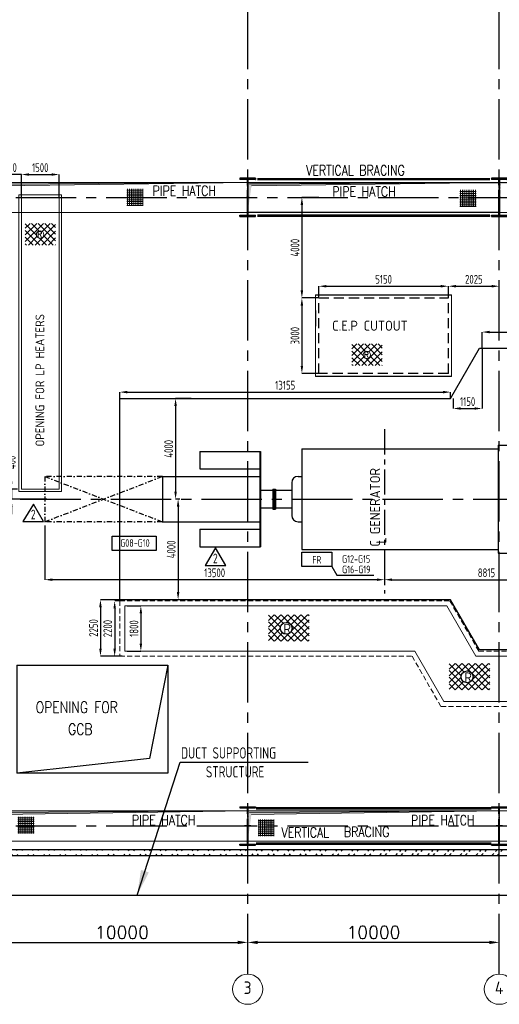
# Model space of a CAD drawing. Extents: x -287416 to 4934791, y -504132 to 1826789.
# Tile 99 of 256: x 2998 to 22063, y 200885 to 240048. Entities that reach past the tile are written whole.
import ezdxf
from ezdxf.enums import TextEntityAlignment as Align

# ---------------------------------------------------------------- set-up
doc = ezdxf.new("R2010")
doc.units = 0
doc.header["$LTSCALE"] = 800
doc.header["$MEASUREMENT"] = 0
for name, pattern in [('0', [0]), ('CENTER', [2, 1.25, -0.25, 0.25, -0.25]), ('CENTER2', [1.125, 0.75, -0.125, 0.125, -0.125]), ('DASHDOT', [1, 0.5, -0.25, 0, -0.25]), ('DASHED', [0.75, 0.5, -0.25]), ('HIDDEN', [0.375, 0.25, -0.125])]:
    doc.linetypes.add(name, pattern=pattern)
doc.layers.get('0').update_dxf_attribs({"linetype": 'CONTINUOUS'})
doc.layers.get('DEFPOINTS').update_dxf_attribs({"linetype": 'CONTINUOUS'})
for name, color, linetype in [('0-7-COL', 2, 'CENTER'), ('COL', 1, 'CENTER'), ('EQP5', 3, 'CONTINUOUS'), ('EQP8', 6, 'CONTINUOUS'), ('GRID', 8, 'CENTER'), ('HANGERS', 1, 'CONTINUOUS'), ('HATCH', 9, 'CONTINUOUS'), ('LOGO', 7, 'CONTINUOUS'), ('OBN', 1, 'CONTINUOUS'), ('STR', 2, 'CONTINUOUS'), ('TG', 2, 'CONTINUOUS'), ('WALL', 6, 'CONTINUOUS')]:
    doc.layers.add(name, color=color, linetype=linetype)
for name, color, linetype, lineweight in [('DIM', 4, 'CONTINUOUS', 15), ('EQUPT', 4, '0', 5), ('PIPE OPENING HATCH', 7, 'CONTINUOUS', 13), ('T', 3, 'CONTINUOUS', 15), ('TEXT', 3, 'CONTINUOUS', 15)]:
    doc.layers.add(name, color=color, linetype=linetype, lineweight=lineweight)
doc.styles.add('D1', font='ROMAND')
doc.styles.add('ROMANC', font='romanc')
doc.styles.add('ROMANS', font='ISO9.shx', dxfattribs={"width": 0.8})
doc.styles.add('S1', font='SIMPLEX.SHX', dxfattribs={"height": 200})
doc.styles.add('S3', font='ROMANS1.SHX', dxfattribs={"width": 0.8})
doc.styles.get("Standard").update_dxf_attribs({"font": 'ISO9'})
doc.styles.add('VER', font='ISO9.SHX')
doc.dimstyles.get("Standard").update_dxf_attribs({"dimtxt": 0.18, "dimasz": 0.18, "dimexe": 0.18, "dimexo": 0.0625, "dimgap": 0.09, "dimtad": 0, "dimtih": 1, "dimtoh": 1, "dimdec": 4, "dimzin": 0, "dimdsep": 46, "dimtxsty": 'Standard', "dimcen": 0.09, "dimadec": 0, "dimazin": 0, "dimtfac": 1, "dimtdec": 4, "dimtofl": 0, "dimtmove": 0, "dimatfit": 3, "dimfxl": 1, "dimtolj": 1, "dimtzin": 0, "dimarcsym": 0})
doc.dimstyles.new('STANDARD$0', dxfattribs={"dimtxt": 250, "dimasz": 200, "dimexe": 0, "dimexo": 0, "dimgap": 100, "dimtad": 1, "dimdec": 0, "dimzin": 0, "dimdsep": 46, "dimtxsty": 'S1', "dimcen": 0, "dimadec": 0, "dimazin": 0, "dimtfac": 1, "dimtdec": 0, "dimtmove": 2, "dimatfit": 3, "dimfxl": 1, "dimtolj": 1, "dimtzin": 0, "dimarcsym": 0})

# ---------------------------------------------------------------- blocks, each defined once
blk = doc.blocks.new('*D787')
at = {"layer": 'DEFPOINTS', "color": 0, "linetype": 'Continuous', "transparency": 16777216}
for p in [(2063, 203347), (12063, 203347), (12063, 203347)]:
    blk.add_point(p, dxfattribs=at)
at = {"layer": 'DIM', "color": 4, "linetype": 'Continuous', "lineweight": -2, "transparency": 16777216}
blk.add_line((2463, 203347), (11663, 203347), dxfattribs=at)
at = {"layer": 'DIM', "color": 4, "linetype": 'Continuous', "transparency": 16777216}
for points in [[(2463, 203413), (2463, 203280), (2063, 203347)], [(11663, 203413), (11663, 203280), (12063, 203347)]]:
    blk.add_solid(points, dxfattribs=at)
at = {"layer": 'DIM', "linetype": 'Continuous', "transparency": 16777216, "insert": (7063, 203747), "char_height": 500, "attachment_point": 5, "style": 'ROMANC'}
blk.add_mtext('\\A1;10000', dxfattribs=at)
blk = doc.blocks.new('*D800')
at = {"layer": 'DEFPOINTS', "color": 0, "linetype": 'Continuous', "transparency": 16777216}
for p in [(12063, 203347), (12063, 203347), (22063, 203347)]:
    blk.add_point(p, dxfattribs=at)
at = {"layer": 'DIM', "color": 4, "linetype": 'Continuous', "lineweight": -2, "transparency": 16777216}
blk.add_line((21663, 203347), (12463, 203347), dxfattribs=at)
at = {"layer": 'DIM', "color": 4, "linetype": 'Continuous', "transparency": 16777216}
for points in [[(12463, 203413), (12463, 203280), (12063, 203347)], [(21663, 203413), (21663, 203280), (22063, 203347)]]:
    blk.add_solid(points, dxfattribs=at)
at = {"layer": 'DIM', "linetype": 'Continuous', "transparency": 16777216, "insert": (17063, 203747), "char_height": 500, "attachment_point": 5, "style": 'ROMANC'}
blk.add_mtext('\\A1;10000', dxfattribs=at)
blk = doc.blocks.new('A$C48B609D5')
at = {"linetype": 'HIDDEN'}
for p, q in [((12335, 5000), (12335, -6050)), ((14310, 5000), (12335, 5000)), ((14310, 5000), (14310, -5100)), ((-19340, -4050), (-19340, -6250)), ((-19340, -4050), (-6214, -4050)), ((-6214, -4050), (-5064, -6050)), ((13945, -8050), (13945, -5300)), ((14045, -8050), (14045, -5300)), ((14310, -5100), (15850, -5100)), ((15850, -5100), (15850, -8250)), ((-19340, -6250), (-7717, -6250)), ((-7717, -6250), (-6567, -8250)), ((-5064, -6050), (12335, -6050)), ((-6567, -8250), (15850, -8250))]:
    blk.add_line(p, q, dxfattribs=at)
for p, q in [((12535, 4800), (12535, -6250)), ((14110, 4800), (12535, 4800)), ((14110, 4800), (14110, -5300)), ((-19140, -4250), (-6330, -4250)), ((-19140, -4250), (-19140, -6050)), ((-6330, -4250), (-5180, -6250)), ((13945, -5300), (15650, -5300)), ((15650, -5300), (15650, -8050)), ((-19140, -6050), (-7602, -6050)), ((-7602, -6050), (-6452, -8050)), ((-5180, -6250), (12535, -6250)), ((-6452, -8050), (15650, -8050))]:
    blk.add_line(p, q)
blk = doc.blocks.new('*D808')
at = {"layer": 'DEFPOINTS', "color": 0, "transparency": 16777216}
for p in [(3063, 221379), (2665, 220979), (4224, 220979)]:
    blk.add_point(p, dxfattribs=at)
at = {"layer": 'DIM', "color": 9, "lineweight": -2, "transparency": 16777216}
for p, q in [((2665, 221679), (2665, 221979)), ((2913, 221379), (2665, 221379)), ((2665, 221379), (2665, 220979)), ((4074, 220979), (2665, 220979)), ((2665, 220679), (2665, 220379))]:
    blk.add_line(p, q, dxfattribs=at)
at = {"layer": 'DIM', "color": 9, "transparency": 16777216}
for points in [[(2615, 221679), (2715, 221679), (2665, 221379)], [(2615, 220679), (2715, 220679), (2665, 220979)]]:
    blk.add_solid(points, dxfattribs=at)
at = {"layer": 'DIM', "transparency": 16777216, "insert": (2665, 222439), "char_height": 350, "attachment_point": 5, "rotation": 90, "style": 'ROMANS'}
blk.add_mtext('\\A1;400', dxfattribs=at)
blk = doc.blocks.new('*D809')
at = {"layer": 'DEFPOINTS', "color": 0, "transparency": 16777216}
for p in [(14888, 228979), (14216, 225979), (14888, 225979)]:
    blk.add_point(p, dxfattribs=at)
at = {"layer": 'DIM', "color": 9, "lineweight": -2, "transparency": 16777216}
for p, q in [((14888, 228979), (14216, 228979)), ((14216, 228679), (14216, 226279)), ((14888, 225979), (14216, 225979))]:
    blk.add_line(p, q, dxfattribs=at)
at = {"layer": 'DIM', "color": 9, "transparency": 16777216}
for points in [[(14166, 228679), (14266, 228679), (14216, 228979)], [(14166, 226279), (14266, 226279), (14216, 225979)]]:
    blk.add_solid(points, dxfattribs=at)
at = {"layer": 'DIM', "transparency": 16777216, "insert": (13941, 227479), "char_height": 350, "attachment_point": 5, "rotation": 90, "style": 'ROMANS'}
blk.add_mtext('\\A1;3000', dxfattribs=at)
blk = doc.blocks.new('*D810')
at = {"layer": 'DEFPOINTS', "color": 0, "transparency": 16777216}
for p in [(22063, 229446), (20038, 228979), (22063, 228979)]:
    blk.add_point(p, dxfattribs=at)
at = {"layer": 'DIM', "color": 9, "lineweight": -2, "transparency": 16777216}
for p, q in [((20038, 228979), (20038, 229446)), ((20338, 229446), (21763, 229446)), ((22063, 228979), (22063, 229446))]:
    blk.add_line(p, q, dxfattribs=at)
at = {"layer": 'DIM', "color": 9, "transparency": 16777216}
for points in [[(20338, 229496), (20338, 229396), (20038, 229446)], [(21763, 229496), (21763, 229396), (22063, 229446)]]:
    blk.add_solid(points, dxfattribs=at)
at = {"layer": 'DIM', "transparency": 16777216, "insert": (21051, 229721), "char_height": 350, "attachment_point": 5, "style": 'ROMANS'}
blk.add_mtext('\\A1;2025', dxfattribs=at)
blk = doc.blocks.new('*D811')
at = {"layer": 'DEFPOINTS', "color": 0, "transparency": 16777216}
for p in [(20038, 229446), (14888, 229019), (20038, 229019)]:
    blk.add_point(p, dxfattribs=at)
at = {"layer": 'DIM', "color": 9, "lineweight": -2, "transparency": 16777216}
for p, q in [((14888, 229019), (14888, 229446)), ((15188, 229446), (19738, 229446)), ((20038, 229019), (20038, 229446))]:
    blk.add_line(p, q, dxfattribs=at)
at = {"layer": 'DIM', "color": 9, "transparency": 16777216}
for points in [[(15188, 229496), (15188, 229396), (14888, 229446)], [(19738, 229496), (19738, 229396), (20038, 229446)]]:
    blk.add_solid(points, dxfattribs=at)
at = {"layer": 'DIM', "transparency": 16777216, "insert": (17463, 229721), "char_height": 350, "attachment_point": 5, "style": 'ROMANS'}
blk.add_mtext('\\A1;5150', dxfattribs=at)
blk = doc.blocks.new('*D812')
at = {"layer": 'DEFPOINTS', "color": 0, "transparency": 16777216}
for p in [(14888, 232979), (14216, 228979), (14888, 228979)]:
    blk.add_point(p, dxfattribs=at)
at = {"layer": 'DIM', "color": 9, "lineweight": -2, "transparency": 16777216}
for p, q in [((14888, 232979), (14216, 232979)), ((14216, 232679), (14216, 229279)), ((14888, 228979), (14216, 228979))]:
    blk.add_line(p, q, dxfattribs=at)
at = {"layer": 'DIM', "color": 9, "transparency": 16777216}
for points in [[(14166, 232679), (14266, 232679), (14216, 232979)], [(14166, 229279), (14266, 229279), (14216, 228979)]]:
    blk.add_solid(points, dxfattribs=at)
at = {"layer": 'DIM', "transparency": 16777216, "insert": (13941, 230979), "char_height": 350, "attachment_point": 5, "rotation": 90, "style": 'ROMANS'}
blk.add_mtext('\\A1;4000', dxfattribs=at)
blk = doc.blocks.new('A$C41E52089')
at = {"layer": 'COL'}
h = blk.add_hatch(dxfattribs=at)
h.set_pattern_fill('ANSI31', color=256, scale=100, style=0)
h.paths.add_polyline_path([(310, -720), (0, -720), (0, -760), (310, -760)])
h.paths.add_polyline_path([(0, -720), (-310, -720), (-310, -760), (0, -760)])
h.paths.add_polyline_path([(0, 0), (-13, 0), (-13, -720), (0, -720)])
h.paths.add_polyline_path([(0, 720), (-13, 720), (-13, 0), (0, 0)])
h.paths.add_polyline_path([(12, 0), (0, 0), (0, -720), (12, -720)])
h.paths.add_polyline_path([(12, 720), (0, 720), (0, 0), (12, 0)])
h.paths.add_polyline_path([(310, 760), (0, 760), (0, 720), (12, 720), (310, 720)])
h.paths.add_polyline_path([(0, 760), (-310, 760), (-310, 720), (0, 720)])
at = {"layer": 'COL', "color": 2}
for p, q in [((0, -800), (0, 800)), ((123, 0), (-123, 0))]:
    blk.add_line(p, q, dxfattribs=at)
at = {"layer": 'COL'}
for p, q in [((-310, 760), (310, 760)), ((-310, 760), (-310, 720)), ((-310, 720), (310, 720)), ((-13, -720), (-13, 720)), ((12, -720), (12, 720)), ((310, 760), (310, 720)), ((-310, -720), (310, -720)), ((-310, -760), (-310, -720)), ((-310, -760), (310, -760)), ((310, -760), (310, -720))]:
    blk.add_line(p, q, dxfattribs=at)
blk = doc.blocks.new('A$C1C927E47')
at = {"layer": 'COL'}
h = blk.add_hatch(dxfattribs=at)
h.set_pattern_fill('ANSI31', color=256, scale=100, style=0)
h.paths.add_polyline_path([(16, 0), (0, 0), (0, -710), (16, -710)])
h.paths.add_polyline_path([(16, 710), (0, 710), (0, 0), (16, 0)])
h.paths.add_polyline_path([(0, 710), (-16, 710), (-16, 0), (0, 0)])
h.paths.add_polyline_path([(0, 0), (-16, 0), (-16, -710), (0, -710)])
h.paths.add_polyline_path([(-310, -710), (-310, -760), (0, -760), (0, -710)])
h.paths.add_polyline_path([(310, -760), (310, -710), (0, -710), (0, -760)])
h.paths.add_polyline_path([(310, 710), (310, 760), (0, 760), (0, 710)])
h.paths.add_polyline_path([(-310, 760), (-310, 710), (0, 710), (0, 760)])
at = {"layer": 'COL', "color": 2}
for p, q in [((0, -792), (0, 792)), ((44, 0), (-44, 0)), ((44, 0), (-44, 0))]:
    blk.add_line(p, q, dxfattribs=at)
at = {"layer": 'COL'}
for p, q in [((310, 760), (-310, 760)), ((-310, 760), (-310, 710)), ((310, 710), (-310, 710)), ((-16, -710), (-16, 710)), ((16, -710), (16, 710)), ((310, 760), (310, 710)), ((-310, -710), (310, -710)), ((-310, -760), (-310, -710)), ((-310, -760), (310, -760)), ((310, -760), (310, -710))]:
    blk.add_line(p, q, dxfattribs=at)
blk = doc.blocks.new('*D825')
at = {"layer": 'DEFPOINTS', "color": 0, "transparency": 16777216}
for p in [(9808, 224979), (9195, 220979), (9364, 220979)]:
    blk.add_point(p, dxfattribs=at)
at = {"layer": 'DIM', "color": 9, "lineweight": -2, "transparency": 16777216}
for p, q in [((9808, 224979), (9195, 224979)), ((9195, 224679), (9195, 221279)), ((9364, 220979), (9195, 220979))]:
    blk.add_line(p, q, dxfattribs=at)
at = {"layer": 'DIM', "color": 9, "transparency": 16777216}
for points in [[(9145, 224679), (9245, 224679), (9195, 224979)], [(9145, 221279), (9245, 221279), (9195, 220979)]]:
    blk.add_solid(points, dxfattribs=at)
at = {"layer": 'DIM', "transparency": 16777216, "insert": (8920, 222979), "char_height": 350, "attachment_point": 5, "rotation": 90, "style": 'ROMANS'}
blk.add_mtext('\\A1;4000', dxfattribs=at)
blk = doc.blocks.new('*D826')
at = {"layer": 'DEFPOINTS', "color": 0, "transparency": 16777216}
for p in [(9364, 220979), (9295, 216979), (9908, 216979)]:
    blk.add_point(p, dxfattribs=at)
at = {"layer": 'DIM', "color": 9, "lineweight": -2, "transparency": 16777216}
for p, q in [((9364, 220979), (9295, 220979)), ((9295, 220679), (9295, 217279)), ((9908, 216979), (9295, 216979))]:
    blk.add_line(p, q, dxfattribs=at)
at = {"layer": 'DIM', "color": 9, "transparency": 16777216}
for points in [[(9245, 220679), (9345, 220679), (9295, 220979)], [(9245, 217279), (9345, 217279), (9295, 216979)]]:
    blk.add_solid(points, dxfattribs=at)
at = {"layer": 'DIM', "transparency": 16777216, "insert": (9020, 218979), "char_height": 350, "attachment_point": 5, "rotation": 90, "style": 'ROMANS'}
blk.add_mtext('\\A1;4000', dxfattribs=at)
blk = doc.blocks.new('*D827')
at = {"layer": 'DEFPOINTS', "color": 0, "transparency": 16777216}
for p in [(21378, 226979), (20228, 224979), (21378, 224583)]:
    blk.add_point(p, dxfattribs=at)
at = {"layer": 'DIM', "color": 9, "lineweight": -2, "transparency": 16777216}
for p, q in [((21378, 226979), (21378, 224583)), ((20228, 224979), (20228, 224583)), ((20528, 224583), (21078, 224583))]:
    blk.add_line(p, q, dxfattribs=at)
at = {"layer": 'DIM', "color": 9, "transparency": 16777216}
for points in [[(20528, 224633), (20528, 224533), (20228, 224583)], [(21078, 224633), (21078, 224533), (21378, 224583)]]:
    blk.add_solid(points, dxfattribs=at)
at = {"layer": 'DIM', "transparency": 16777216, "insert": (20803, 224858), "char_height": 350, "attachment_point": 5, "style": 'ROMANS'}
blk.add_mtext('\\A1;1150', dxfattribs=at)
blk = doc.blocks.new('*D828')
at = {"layer": 'DEFPOINTS', "color": 0, "transparency": 16777216}
for p in [(26313, 227623), (21378, 226979), (26313, 226757)]:
    blk.add_point(p, dxfattribs=at)
at = {"layer": 'DIM', "color": 9, "lineweight": -2, "transparency": 16777216}
for p, q in [((21378, 226979), (21378, 227623)), ((21678, 227623), (26013, 227623)), ((26313, 226757), (26313, 227623))]:
    blk.add_line(p, q, dxfattribs=at)
at = {"layer": 'DIM', "color": 9, "transparency": 16777216}
for points in [[(21678, 227673), (21678, 227573), (21378, 227623)], [(26013, 227673), (26013, 227573), (26313, 227623)]]:
    blk.add_solid(points, dxfattribs=at)
at = {"layer": 'DIM', "transparency": 16777216, "insert": (23846, 227898), "char_height": 350, "attachment_point": 5, "style": 'ROMANS'}
blk.add_mtext('\\A1;4935', dxfattribs=at)
blk = doc.blocks.new('*D833')
at = {"layer": 'DEFPOINTS', "color": 0, "transparency": 16777216}
for p in [(7073, 216979), (6208, 214729), (7073, 214729)]:
    blk.add_point(p, dxfattribs=at)
at = {"layer": 'DIM', "color": 9, "lineweight": -2, "transparency": 16777216}
for p, q in [((7073, 216979), (6208, 216979)), ((6208, 216679), (6208, 215029)), ((7073, 214729), (6208, 214729))]:
    blk.add_line(p, q, dxfattribs=at)
at = {"layer": 'DIM', "color": 9, "transparency": 16777216}
for points in [[(6158, 216679), (6258, 216679), (6208, 216979)], [(6158, 215029), (6258, 215029), (6208, 214729)]]:
    blk.add_solid(points, dxfattribs=at)
at = {"layer": 'DIM', "transparency": 16777216, "insert": (5933, 215854), "char_height": 350, "attachment_point": 5, "rotation": 90, "style": 'ROMANS'}
blk.add_mtext('\\A1;2250', dxfattribs=at)
blk = doc.blocks.new('*D834')
at = {"layer": 'DEFPOINTS', "color": 0, "transparency": 16777216}
for p in [(7073, 216929), (6773, 214729), (7073, 214729)]:
    blk.add_point(p, dxfattribs=at)
at = {"layer": 'DIM', "color": 9, "lineweight": -2, "transparency": 16777216}
for p, q in [((7073, 216929), (6773, 216929)), ((6773, 216629), (6773, 215029)), ((7073, 214729), (6773, 214729))]:
    blk.add_line(p, q, dxfattribs=at)
at = {"layer": 'DIM', "color": 9, "transparency": 16777216}
for points in [[(6723, 216629), (6823, 216629), (6773, 216929)], [(6723, 215029), (6823, 215029), (6773, 214729)]]:
    blk.add_solid(points, dxfattribs=at)
at = {"layer": 'DIM', "transparency": 16777216, "insert": (6498, 215829), "char_height": 350, "attachment_point": 5, "rotation": 90, "style": 'ROMANS'}
blk.add_mtext('\\A1;2200', dxfattribs=at)
blk = doc.blocks.new('*D835')
at = {"layer": 'DEFPOINTS', "color": 0, "transparency": 16777216}
for p in [(7273, 216729), (7273, 214929), (7814, 214929)]:
    blk.add_point(p, dxfattribs=at)
at = {"layer": 'DIM', "color": 9, "lineweight": -2, "transparency": 16777216}
for p, q in [((7273, 216729), (7814, 216729)), ((7814, 216429), (7814, 215229)), ((7273, 214929), (7814, 214929))]:
    blk.add_line(p, q, dxfattribs=at)
at = {"layer": 'DIM', "color": 9, "transparency": 16777216}
for points in [[(7764, 216429), (7864, 216429), (7814, 216729)], [(7764, 215229), (7864, 215229), (7814, 214929)]]:
    blk.add_solid(points, dxfattribs=at)
at = {"layer": 'DIM', "transparency": 16777216, "insert": (7539, 215829), "char_height": 350, "attachment_point": 5, "rotation": 90, "style": 'ROMANS'}
blk.add_mtext('\\A1;1800', dxfattribs=at)
blk = doc.blocks.new('*D838')
at = {"layer": 'DEFPOINTS', "color": 0, "transparency": 16777216}
for p in [(17498, 217919), (26313, 217919), (26313, 217774)]:
    blk.add_point(p, dxfattribs=at)
at = {"layer": 'DIM', "color": 9, "lineweight": -2, "transparency": 16777216}
for p, q in [((17498, 217769), (17498, 217774)), ((17798, 217774), (26013, 217774)), ((26313, 217769), (26313, 217774))]:
    blk.add_line(p, q, dxfattribs=at)
at = {"layer": 'DIM', "color": 9, "transparency": 16777216}
for points in [[(17798, 217824), (17798, 217724), (17498, 217774)], [(26013, 217824), (26013, 217724), (26313, 217774)]]:
    blk.add_solid(points, dxfattribs=at)
at = {"layer": 'DIM', "transparency": 16777216, "insert": (21552, 218049), "char_height": 350, "attachment_point": 5, "style": 'ROMANS'}
blk.add_mtext('\\A1;8815', dxfattribs=at)
blk = doc.blocks.new('*D839')
at = {"layer": 'DEFPOINTS', "color": 0, "transparency": 16777216}
for p in [(3998, 220079), (17498, 218525), (3998, 217774)]:
    blk.add_point(p, dxfattribs=at)
at = {"layer": 'DIM', "color": 9, "lineweight": -2, "transparency": 16777216}
for p, q in [((3998, 219929), (3998, 217774)), ((17498, 218375), (17498, 217774)), ((17198, 217774), (4298, 217774))]:
    blk.add_line(p, q, dxfattribs=at)
at = {"layer": 'DIM', "color": 9, "transparency": 16777216}
for points in [[(4298, 217824), (4298, 217724), (3998, 217774)], [(17198, 217824), (17198, 217724), (17498, 217774)]]:
    blk.add_solid(points, dxfattribs=at)
at = {"layer": 'DIM', "transparency": 16777216, "insert": (10748, 218049), "char_height": 350, "attachment_point": 5, "style": 'ROMANS'}
blk.add_mtext('\\A1;13500', dxfattribs=at)
blk = doc.blocks.new('*D840')
at = {"layer": 'DEFPOINTS', "color": 0, "transparency": 16777216}
for p in [(4563, 233889), (3063, 232979), (4563, 232979)]:
    blk.add_point(p, dxfattribs=at)
at = {"layer": 'DIM', "color": 9, "lineweight": -2, "transparency": 16777216}
for p, q in [((3063, 232979), (3063, 233889)), ((3363, 233889), (4263, 233889)), ((4563, 232979), (4563, 233889))]:
    blk.add_line(p, q, dxfattribs=at)
at = {"layer": 'DIM', "color": 9, "transparency": 16777216}
for points in [[(3363, 233939), (3363, 233839), (3063, 233889)], [(4263, 233939), (4263, 233839), (4563, 233889)]]:
    blk.add_solid(points, dxfattribs=at)
at = {"layer": 'DIM', "transparency": 16777216, "insert": (3813, 234164), "char_height": 350, "attachment_point": 5, "style": 'ROMANS'}
blk.add_mtext('\\A1;1500', dxfattribs=at)
blk = doc.blocks.new('*D847')
at = {"layer": 'DEFPOINTS', "color": 0, "transparency": 16777216}
for p in [(2063, 233889), (2063, 233761), (3063, 233187)]:
    blk.add_point(p, dxfattribs=at)
at = {"layer": 'DIM', "color": 9, "lineweight": -2, "transparency": 16777216}
for p, q in [((1763, 233889), (1463, 233889)), ((2063, 233761), (2063, 233889)), ((3063, 233889), (2063, 233889)), ((3063, 233187), (3063, 233889)), ((3363, 233889), (3663, 233889))]:
    blk.add_line(p, q, dxfattribs=at)
at = {"layer": 'DIM', "color": 9, "transparency": 16777216}
for points in [[(1763, 233939), (1763, 233839), (2063, 233889)], [(3363, 233939), (3363, 233839), (3063, 233889)]]:
    blk.add_solid(points, dxfattribs=at)
at = {"layer": 'DIM', "transparency": 16777216, "insert": (2563, 234164), "char_height": 350, "attachment_point": 5, "style": 'ROMANS'}
blk.add_mtext('\\A1;1000', dxfattribs=at)
blk = doc.blocks.new('A$C024275AA')
at = {"layer": 'EQP5'}
for p, q in [((825, 6395), (825, 2095)), ((825, 6395), (6825, 6395)), ((6825, 6395), (6093, 2686)), ((6825, 6395), (6825, 2095)), ((6093, 2686), (825, 2095)), ((6825, 2095), (825, 2095))]:
    blk.add_line(p, q, dxfattribs=at)
at = {"layer": 'T', "style": 'S3', "width": 0.8}
for s, p in [('OPENING FOR', (1568, 4494)), ('GCB', (2857, 3623))]:
    blk.add_text(s, height=450, dxfattribs=at).set_placement(p)
blk = doc.blocks.new('A$C05191821')
at = {"layer": 'DIM'}
h = blk.add_hatch(dxfattribs=at)
h.set_pattern_fill('ANSI37', color=256, scale=600, angle=45, style=0)
h.set_pattern_definition([(90, (-17678.11, -48199.25), (-75, 1e-14), []), (180, (-17678.11, -48199.25), (-1e-14, -75), [])])
h.paths.add_polyline_path([(13504, 361), (12856, 361), (12856, -306), (13504, -306)])
h = blk.add_hatch(dxfattribs=at)
h.set_pattern_fill('ANSI37', color=256, scale=600, angle=45, style=0)
h.set_pattern_definition([(90, (-8126.735, -48300.48), (-75, 1e-14), []), (180, (-8126.735, -48300.48), (-1e-14, -75), [])])
h.paths.add_polyline_path([(23056, 259), (22408, 259), (22408, -407), (23056, -407)])
at = {"layer": 'PIPE OPENING HATCH', "lineweight": -2}
for points in [[(12072, 530), (12000, -600), (12000, 598), (22000, 598)], [(22072, 530), (22000, -600), (22000, 598), (32000, 598)]]:
    blk.add_hatch(color=1, dxfattribs=at).paths.add_polyline_path(points)
at = {"layer": 'PIPE OPENING HATCH'}
h = blk.add_hatch(color=1, dxfattribs=at)
h.paths.add_polyline_path([(12084, 0), (12016, 0), (12016, -485)])
h.paths.add_polyline_path([(22000, 600), (12016, 600), (12016, 0), (12044, 0), (12084, 0), (12147, 458)])
h = blk.add_hatch(color=1, dxfattribs=at)
h.paths.add_polyline_path([(22084, 0), (22016, 0), (22016, -485)])
h.paths.add_polyline_path([(32000, 600), (22016, 600), (22016, 0), (22044, 0), (22084, 0), (22147, 458)])
at = {"layer": 'PIPE OPENING HATCH', "color": 1, "lineweight": -2}
for p, q in [((22000, 598), (12072, 530)), ((32000, 598), (22072, 530))]:
    blk.add_line(p, q, dxfattribs=at)
at = {"layer": 'PIPE OPENING HATCH', "color": 1}
for p, q in [((12147, 458), (22000, 600)), ((22147, 458), (32000, 600))]:
    blk.add_line(p, q, dxfattribs=at)
for points in [[(12000, 600), (22000, 600), (22000, -600), (12000, -600)], [(22000, 600), (32000, 600), (32000, -600), (22000, -600)], [(32000, 600), (42000, 600), (42000, -600), (32000, -600)]]:
    blk.add_lwpolyline(points, close=True, dxfattribs=at)
at = {"layer": 'T', "style": 'S3', "width": 0.8}
for s, p in [('PIPE HATCH', (17396, 34)), ('PIPE HATCH', (28492, 29)), ('VERTICAL', (23342, -458)), ('BRACING', (25822, -435))]:
    blk.add_text(s, height=400, dxfattribs=at).set_placement(p)
blk = doc.blocks.new('A$C0AF45617')
at = {"layer": 'DIM'}
h = blk.add_hatch(dxfattribs=at)
h.set_pattern_fill('ANSI37', color=256, scale=600, angle=45, style=0)
h.set_pattern_definition([(90, (-13337.4, -48214.48), (-75, 1e-14), []), (180, (-13337.4, -48214.48), (-1e-14, -75), [])])
h.paths.add_polyline_path([(17845, 345), (17197, 345), (17197, -321), (17845, -321)])
h = blk.add_hatch(dxfattribs=at)
h.set_pattern_fill('ANSI37', color=256, scale=600, angle=45, style=0)
h.set_pattern_definition([(90, (-106.1, -48264.065), (-75, 1e-14), []), (180, (-106.1, -48264.065), (-1e-14, -75), [])])
h.paths.add_polyline_path([(31076, 296), (30428, 296), (30428, -371), (31076, -371)])
at = {"layer": 'PIPE OPENING HATCH', "lineweight": -2}
for points in [[(12072, 530), (12000, -600), (12000, 598), (22000, 598)], [(22072, 530), (22000, -600), (22000, 598), (32000, 598)], [(32072, 530), (32000, -600), (32000, 598), (42000, 598)]]:
    blk.add_hatch(color=1, dxfattribs=at).paths.add_polyline_path(points)
at = {"layer": 'PIPE OPENING HATCH'}
h = blk.add_hatch(color=1, dxfattribs=at)
h.paths.add_polyline_path([(12084, 0), (12016, 0), (12016, -485)])
h.paths.add_polyline_path([(22000, 600), (12016, 600), (12016, 0), (12044, 0), (12084, 0), (12147, 458)])
h = blk.add_hatch(color=1, dxfattribs=at)
h.paths.add_polyline_path([(22084, 0), (22016, 0), (22016, -485)])
h.paths.add_polyline_path([(32000, 600), (22016, 600), (22016, 0), (22044, 0), (22084, 0), (22147, 458)])
at = {"layer": 'OBN'}
blk.add_lwpolyline([(22000, 600), (32000, 600), (32000, -600), (22000, -600)], close=True, dxfattribs=at)
at = {"layer": 'PIPE OPENING HATCH', "color": 1, "lineweight": -2}
for p, q in [((12000, 600), (22000, 600)), ((22000, 598), (12072, 530)), ((22000, 600), (32000, 600)), ((32000, 598), (22072, 530)), ((32000, 600), (42000, 600))]:
    blk.add_line(p, q, dxfattribs=at)
at = {"layer": 'PIPE OPENING HATCH', "color": 1}
for p, q in [((12147, 458), (22000, 600)), ((22147, 458), (32000, 600))]:
    blk.add_line(p, q, dxfattribs=at)
for points in [[(12000, 600), (22000, 600), (22000, -600), (12000, -600)], [(22000, 600), (32000, 600), (32000, -600), (22000, -600)], [(32000, 600), (42000, 600), (42000, -600), (32000, -600)]]:
    blk.add_lwpolyline(points, close=True, dxfattribs=at)
at = {"layer": 'T', "style": 'S3', "width": 0.8}
for p in [(18214, 64), (25361, 32)]:
    blk.add_text('PIPE HATCH', height=400, dxfattribs=at).set_placement(p)
blk = doc.blocks.new('A$C5C3352FF')
at = {"layer": 'TG', "flags": 128}
blk.add_lwpolyline([(12285, 6000), (12285, -6000), (-5035, -6000), (-6185, -4000), (-19340, -4000), (-19340, 4000), (-6185, 4000), (-5035, 6000)], close=True, dxfattribs=at)
blk = doc.blocks.new('*D915')
at = {"layer": 'DEFPOINTS', "color": 0, "transparency": 16777216}
for p in [(20128, 225234), (6973, 224979), (20128, 224979)]:
    blk.add_point(p, dxfattribs=at)
at = {"layer": 'DIM', "color": 9, "lineweight": -2, "transparency": 16777216}
for p, q in [((6973, 224979), (6973, 225234)), ((7273, 225234), (19828, 225234)), ((20128, 224979), (20128, 225234))]:
    blk.add_line(p, q, dxfattribs=at)
at = {"layer": 'DIM', "color": 9, "transparency": 16777216}
for points in [[(7273, 225284), (7273, 225184), (6973, 225234)], [(19828, 225284), (19828, 225184), (20128, 225234)]]:
    blk.add_solid(points, dxfattribs=at)
at = {"layer": 'DIM', "transparency": 16777216, "insert": (13551, 225509), "char_height": 350, "attachment_point": 5, "style": 'ROMANS'}
blk.add_mtext('\\A1;13155', dxfattribs=at)
blk = doc.blocks.new('REV2')
at = {"layer": 'HANGERS', "linetype": 'Continuous'}
for p, q in [((95462, 93768), (95042, 93069)), ((95862, 93069), (95462, 93768)), ((95042, 93069), (95862, 93069))]:
    blk.add_line(p, q, dxfattribs=at)
at = {"layer": 'HANGERS', "linetype": 'Continuous', "style": 'ROMANS', "width": 0.8}
blk.add_text('2', height=383, dxfattribs=at).set_placement((95357, 93161))

msp = doc.modelspace()

# ---------------------------------------------------------------- hatches: boundary and pattern name
h = msp.add_hatch()
h.set_pattern_fill('NET', color=2, scale=1499.954999, angle=45, style=0)
h.set_pattern_definition([(45, (-67884.14, 164282), (-132.57854, 132.57854), []), (135, (-67884.14, 164282), (-132.57854, -132.57854), [])])
h.paths.add_polyline_path([(14500.8, 216378.1), (12883.1, 216378.1), (12883.1, 215326.9), (14500.8, 215326.9)])
h.paths.add_polyline_path([(13356.6, 215842.4, -1), (13826.8, 215842.4, -1)], flags=16)
h.paths.add_polyline_path([(13468.7, 215641.1), (13745.8, 215641.1), (13745.8, 215997.4), (13468.7, 215997.4)], flags=24)
h = msp.add_hatch()
h.set_pattern_fill('NET', color=2, scale=1499.954999, angle=45, style=0)
h.set_pattern_definition([(45, (-60692.81, 162347.59), (-132.57854, 132.57854), []), (135, (-60692.81, 162347.59), (-132.57854, -132.57854), [])])
h.paths.add_polyline_path([(21692.1, 214443.7), (20074.5, 214443.7), (20074.5, 213392.5), (21692.1, 213392.5)])
h.paths.add_polyline_path([(20547.9, 213908, -1), (21018.2, 213908, -1)], flags=16)
h.paths.add_polyline_path([(20660.1, 213706.7), (20937.1, 213706.7), (20937.1, 214062.9), (20660.1, 214062.9)], flags=24)
at = {"layer": 'HATCH'}
h = msp.add_hatch(dxfattribs=at)
h.set_pattern_fill('ANSI32', color=256, scale=1200, style=0)
h.set_pattern_definition([(45, (19608.27, 125736.8), (-318.198, 318.198), []), (45, (19820.4, 125736.8), (-318.198, 318.198), [])])
edge = h.paths.add_edge_path()
edge.add_line((83463.1, 207038.5), (-10336.9, 207038.5))
edge.add_line((83693.1, 206808.4), (-10566.9, 206808.5))
at = {"layer": 'T'}
h = msp.add_hatch(dxfattribs=at)
h.set_pattern_fill('ANSI31', color=256, scale=1500, angle=450, style=0)
h.set_pattern_definition([(45, (16030.64, 224146.9), (132.5825, -132.5825), [])])
h.paths.add_polyline_path([(3215.4, 231943.9), (4422.1, 231943.9), (4422.1, 231079.9), (3215.4, 231079.9)])
h.paths.add_polyline_path([(3953.8, 231504.7, 1), (3660.3, 231504.7, 1)], flags=16)
h.paths.add_polyline_path([(3925.7, 231341.4), (3673.9, 231341.4), (3673.9, 231678.9), (3925.7, 231678.9)], flags=24)
h = msp.add_hatch(dxfattribs=at)
h.set_pattern_fill('ANSI31', color=256, scale=1500, angle=360, style=0)
h.set_pattern_definition([(135, (16030.64, 224146.9), (132.5825, 132.5825), [])])
h.paths.add_polyline_path([(3215.4, 231943.9), (4422.1, 231943.9), (4422.1, 231079.9), (3215.4, 231079.9)])
h.paths.add_polyline_path([(3660.3, 231504.7, 1), (3953.8, 231504.7, 1)], flags=16)
h.paths.add_polyline_path([(3925.7, 231341.4), (3673.9, 231341.4), (3673.9, 231678.9), (3925.7, 231678.9)], flags=24)
h = msp.add_hatch(dxfattribs=at)
h.set_pattern_fill('ANSI31', color=256, scale=1500, angle=450, style=0)
h.set_pattern_definition([(45, (29017.21, 219356.67), (132.5825, -132.5825), [])])
h.paths.add_polyline_path([(16202, 227153.7), (17408.6, 227153.7), (17408.6, 226289.7), (16202, 226289.7)])
h.paths.add_polyline_path([(16940.4, 226714.4, 1), (16646.8, 226714.4, 1)], flags=16)
h.paths.add_polyline_path([(16912.3, 226551.1), (16660.5, 226551.1), (16660.5, 226888.6), (16912.3, 226888.6)], flags=24)
h = msp.add_hatch(dxfattribs=at)
h.set_pattern_fill('ANSI31', color=256, scale=1500, angle=360, style=0)
h.set_pattern_definition([(135, (29017.21, 219356.67), (132.5825, 132.5825), [])])
h.paths.add_polyline_path([(16202, 227153.7), (17408.6, 227153.7), (17408.6, 226289.7), (16202, 226289.7)])
h.paths.add_polyline_path([(16646.8, 226714.4, 1), (16940.4, 226714.4, 1)], flags=16)
h.paths.add_polyline_path([(16912.3, 226551.1), (16660.5, 226551.1), (16660.5, 226888.6), (16912.3, 226888.6)], flags=24)

# ---------------------------------------------------------------- linework, layer by layer
at = {"color": 6}
for p, q in [((14763.1, 229103.5), (20163.1, 229103.5)), ((20163.1, 225853.5), (14763.1, 225853.5)), ((10163.5, 222878.5), (10163.5, 222178.5)), ((10163.5, 222878.5), (12568.4, 222878.5)), ((12543.4, 222878.5), (12543.4, 219078.6)), ((12568.4, 222878.5), (12568.4, 219078.6)), ((14213.4, 222978.5), (22013.2, 222978.5)), ((14213.4, 222978.5), (14213.4, 218978.6)), ((22013.2, 223128.5), (22388.2, 223128.5)), ((22013.2, 223128.5), (22013.2, 218828.6)), ((10163.5, 222178.5), (12568.4, 222178.5)), ((8667.6, 221878.5), (8667.6, 220078.6)), ((8667.6, 221878.5), (12543.4, 221878.5)), ((14063.4, 221878.5), (14213.4, 221878.5)), ((12568.4, 221328.5), (13063.5, 221328.5)), ((13063.5, 221378.5), (13063.5, 220578.5)), ((13063.5, 221378.5), (13163.5, 221378.5)), ((13113.5, 221378.5), (13113.5, 220578.5)), ((13163.5, 221378.5), (13163.5, 220578.5)), ((13163.5, 221328.5), (13813.4, 221328.5)), ((13813.4, 221628.5), (13813.4, 220328.6)), ((12568.4, 220628.5), (13063.5, 220628.5)), ((13063.5, 220578.5), (13163.5, 220578.5)), ((13163.5, 220628.5), (13813.4, 220628.5)), ((8667.6, 220078.6), (12543.4, 220078.6)), ((10163.5, 219778.6), (10163.5, 219078.6)), ((10163.5, 219778.6), (12568.4, 219778.6)), ((14063.4, 220078.6), (14213.4, 220078.6)), ((10163.5, 219078.6), (12568.4, 219078.6)), ((14213.4, 218978.6), (22013.2, 218978.6)), ((22013.2, 218828.6), (22388.2, 218828.6))]:
    msp.add_line(p, q, dxfattribs=at)
at = {"color": 6, "linetype": 'DASHED'}
for p, q in [((14888.1, 228978.5), (20038.1, 228978.5)), ((14888.1, 225978.5), (14888.1, 228978.5)), ((20038.1, 225978.5), (20038.1, 228978.5)), ((20038.1, 225978.5), (14888.1, 225978.5))]:
    msp.add_line(p, q, dxfattribs=at)
at = {"color": 2, "linetype": 'CENTER'}
msp.add_line((17498.1, 223757), (17498.1, 217221.5), dxfattribs=at)
at = {"color": 2, "linetype": 'DASHDOT', "ltscale": 0.5}
for p, q in [((3998.1, 221878.5), (3998.1, 220078.6)), ((8667.6, 221878.5), (3998.1, 221878.5)), ((3998.1, 221878.5), (8667.6, 220078.6)), ((3998.1, 220078.5), (8667.6, 221878.5)), ((8667.6, 220078.5), (3998.1, 220078.5))]:
    msp.add_line(p, q, dxfattribs=at)
for centre in [(13591.7, 215842.4), (20783.1, 213908)]:
    msp.add_circle(centre, 235.1)
at = {"color": 6}
for centre, start, end in [((14063.4, 221628.5), 90, 180), ((14063.4, 220328.6), 180, 270)]:
    msp.add_arc(centre, 250, start, end, dxfattribs=at)
at = {"layer": '0-7-COL', "linetype": 'CENTER2', "ltscale": 4}
msp.add_line((3021.5, 220978.5), (48868.3, 220978.5), dxfattribs=at)
at = {"layer": 'DIM'}
msp.add_line((19983.4, 216728.5), (21133.4, 214728.5), dxfattribs=at)
at = {"layer": 'DIM', "flags": 128}
for points in [[(2963.1, 221278.5), (4663.1, 221278.5), (4663.1, 233078.5), (2963.1, 233078.5)], [(3063.1, 221378.5), (4563.1, 221378.5), (4563.1, 232978.5), (3063.1, 232978.5)]]:
    msp.add_lwpolyline(points, close=True, dxfattribs=at)
at = {"layer": 'EQP8'}
for points in [[(6673, 219504.3), (8422, 219504.3), (8421.2, 218933.6), (6673, 218933.6)], [(14213.4, 218866), (15402.9, 218866), (15402.9, 218295.3), (14213.4, 218295.3)]]:
    msp.add_lwpolyline(points, close=True, dxfattribs=at)
msp.add_lwpolyline([(15402.9, 218295.3), (15609.6, 217949.6), (17073, 217949.4)], dxfattribs=at)
at = {"layer": 'EQUPT', "color": 6, "linetype": 'Continuous'}
for p, q in [((14763.1, 225853.5), (14763.1, 229103.5)), ((20163.1, 225853.5), (20163.1, 229103.5))]:
    msp.add_line(p, q, dxfattribs=at)
at = {"layer": 'GRID', "linetype": 'CENTER2', "ltscale": 4}
for p, q in [((12063.1, 202084.6), (12063.1, 247063.1)), ((22063.1, 202084.6), (22063.1, 247063.1)), ((-15158.9, 232978.5), (85506.3, 232978.5)), ((-15158.9, 207978.5), (58254.9, 207978.5))]:
    msp.add_line(p, q, dxfattribs=at)
at = {"layer": 'OBN'}
for p, q in [((12063.1, 233578.5), (12063.1, 232378.5)), ((9376.3, 210520.4), (14458.4, 210520.4))]:
    msp.add_line(p, q, dxfattribs=at)
at = {"layer": 'STR', "color": 4, "linetype": 'CENTER'}
msp.add_line((14763.1, 228476), (14763.1, 227851), dxfattribs=at)
msp.add_line((14763.1, 228476), (14763.1, 227851), dxfattribs=at)
at = {"layer": 'STR', "color": 7, "linetype": 'DASHDOT', "const_width": 100}
for points in [[(12438.1, 233703.5), (21688.1, 233703.5)], [(12438.1, 232253.5), (21688.1, 232253.5)], [(12391.5, 208682.7), (21741.5, 208682.7)], [(12391.5, 207274.3), (21741.5, 207274.3)]]:
    msp.add_lwpolyline(points, dxfattribs=at)
at = {"layer": 'T'}
for centre in [(3807, 231504.7), (16793.6, 226714.4)]:
    msp.add_circle(centre, 146.8, dxfattribs=at)
at = {"layer": 'TEXT'}
for centre in [(12063.1, 201484.6), (22063.1, 201484.6)]:
    msp.add_circle(centre, 600, dxfattribs=at)
at = {"layer": 'WALL'}
for p, q in [((-10566.9, 206808.5), (12408.4, 206808.5)), ((-10336.9, 207038.5), (12408.4, 207038.5)), ((12063.1, 207038.5), (52433.1, 207038.3)), ((12063.1, 206808.1), (52433.1, 206808.5))]:
    msp.add_line(p, q, dxfattribs=at)
at = {"layer": 'WALL', "color": 1}
msp.add_line((2063.1, 205228.5), (73063.1, 205228.5), dxfattribs=at)

# ---------------------------------------------------------------- block references
at = {"layer": 'COL'}
for p in [(12063.1, 207978.5), (22063.1, 207978.5)]:
    msp.add_blockref('A$C41E52089', p, dxfattribs=at)
at = {"layer": 'DIM'}
for name, p in [('A$C0AF45617', (-9936.9, 232978.5)), ('A$C5C3352FF', (26313.1, 220978.5)), ('A$C48B609D5', (26313.1, 220978.5)), ('REV2', (-91914.7, 127014.2)), ('REV2', (-84675.5, 125266.8)), ('A$C024275AA', (2063.1, 207978.5)), ('A$C05191821', (-9936.9, 207978.5))]:
    msp.add_blockref(name, p, dxfattribs=at)
at = {"layer": 'HATCH'}
for p in [(12063.1, 232978.5), (22063.1, 232978.5)]:
    msp.add_blockref('A$C1C927E47', p, dxfattribs=at)

# ---------------------------------------------------------------- texts
at = {"layer": 'LOGO', "color": 4, "style": 'ROMANS'}
msp.add_text('C.E.P CUTOUT', height=400, dxfattribs=at).set_placement((15418.7, 227875.1), align=Align.MIDDLE_LEFT)
for s, p in [('C GENERATOR', (17124.9, 219091)), ('L', (17368.8, 219205.2))]:
    msp.add_text(s, height=400, rotation=90, dxfattribs=at).set_placement(p, align=Align.MIDDLE_LEFT)
at = {"layer": 'LOGO', "style": 'ROMANS'}
for p in [(13482.9, 215819.2), (20674.2, 213884.8)]:
    msp.add_text('R', height=400, dxfattribs=at).set_placement(p, align=Align.MIDDLE_LEFT)
at = {"layer": 'STR', "color": 4, "insert": (-3539.1, 223499), "char_height": 400, "width": 3040.312, "attachment_point": 1, "style": 'VER'}
msp.add_mtext('\\pi-108.42;UNLOADING \\P\\pi958.25;BAY', dxfattribs=at)
at = {"layer": 'T', "style": 'S3', "width": 0.8}
msp.add_text('VERTICAL BRACING', height=400, dxfattribs=at).set_placement((14385.1, 233855.9))
at = {"layer": 'T', "style": 'D1'}
for p in [(3687.3, 231397.6), (16673.9, 226607.4)]:
    msp.add_text('R', height=225, dxfattribs=at).set_placement(p)
at = {"layer": 'TEXT', "linetype": 'Continuous'}
msp.add_text('OPENING FOR LP HEATERS', height=350, rotation=90, dxfattribs=at).set_placement((3975, 223071.9))
at = {"layer": 'TEXT', "style": 'ROMANS', "width": 0.8}
for s, p in [('G08-G10', (7580.3, 219233.4)), ('FR', (14809, 218565.9)), ('G12-G15', (16372.7, 218596)), ('G16-G19', (16379.3, 218181.2))]:
    msp.add_text(s, height=300, dxfattribs=at).set_placement(p, align=Align.MIDDLE)
at = {"layer": 'TEXT', "style": 'ROMANS'}
for s, p in [('3', (12057.2, 201543.7)), ('4', (22057.2, 201543.7))]:
    msp.add_text(s, height=500, dxfattribs=at).set_placement(p, align=Align.MIDDLE)
at = {"layer": 'TEXT', "insert": (8472, 211106.7), "char_height": 450, "width": 6871.448, "attachment_point": 1, "style": 'ROMANS'}
msp.add_mtext('\\pi941.44;DUCT SUPPORTING \\P\\pi1927.2;STRUCTURE ', dxfattribs=at)

# ---------------------------------------------------------------- dimensions: what is measured, and where the dimension line sits
at = {"layer": 'DIM'}
for base, p1, p2, override, picture, middle in [((2063.1, 233889.1), (3063.1, 233187.3), (2063.1, 233760.9), {"dimtxt": 350, "dimasz": 300, "dimtxsty": 'ROMANS', "dimclrd": 9, "dimclre": 9, "dimclrt": 256, "dimtix": 1, "dimtmove": 0}, '*D847', (2563.1, 234164.1)), ((4563.1, 233889.1), (3063.1, 232978.5), (4563.1, 232978.5), {"dimtxt": 350, "dimasz": 300, "dimtxsty": 'ROMANS', "dimclrd": 9, "dimclre": 9, "dimclrt": 256, "dimtix": 1, "dimtmove": 0}, '*D840', (3813.1, 234164.1)), ((20038.1, 229445.7), (14888.1, 229018.9), (20038.1, 229018.9), {"dimtxt": 350, "dimasz": 300, "dimtxsty": 'ROMANS', "dimclrd": 9, "dimclre": 9, "dimclrt": 256, "dimtix": 1}, '*D811', (17463.1, 229720.7)), ((22063.1, 229445.7), (20038.1, 228978.5), (22063.1, 228978.5), {"dimtxt": 350, "dimasz": 300, "dimtxsty": 'ROMANS', "dimclrd": 9, "dimclre": 9, "dimclrt": 256, "dimtix": 1}, '*D810', (21050.6, 229720.7)), ((26313.1, 227622.8), (21378.1, 226978.5), (26313.1, 226757), {"dimtxt": 350, "dimasz": 300, "dimtxsty": 'ROMANS', "dimclrd": 9, "dimclre": 9, "dimclrt": 256, "dimtix": 1}, '*D828', (23845.6, 227897.8)), ((21378.1, 224583.3), (20228.1, 224978.5), (21378.1, 226978.5), {"dimtxt": 350, "dimasz": 300, "dimtxsty": 'ROMANS', "dimclrd": 9, "dimclre": 9, "dimclrt": 256, "dimtix": 1}, '*D827', (20803.1, 224858.3)), ((20128.1, 225233.6), (6973.1, 224978.5), (20128.1, 224978.5), {"dimtxt": 350, "dimasz": 300, "dimtxsty": 'ROMANS', "dimclrd": 9, "dimclre": 9, "dimclrt": 256, "dimtix": 1}, '*D915', (13550.6, 225508.6)), ((3998.1, 217774.1), (17498.1, 218525.4), (3998.1, 220078.5), {"dimtxt": 350, "dimasz": 300, "dimexo": 150, "dimtxsty": 'ROMANS', "dimclrd": 9, "dimclre": 9, "dimclrt": 256, "dimtix": 1}, '*D839', (10748.1, 218049.1))]:
    dim = msp.add_linear_dim(base=base, p1=p1, p2=p2, dimstyle='STANDARD$0', override=override, dxfattribs=at)
    dim.commit()
    dim.dimension.update_dxf_attribs({"geometry": picture, "text_midpoint": middle})
for base, p1, p2, picture, middle in [((14216.1, 228978.5), (14888.1, 232978.5), (14888.1, 228978.5), '*D812', (13941.1, 230978.5)), ((14216.1, 225978.5), (14888.1, 228978.5), (14888.1, 225978.5), '*D809', (13941.1, 227478.5)), ((9194.8, 220978.5), (9808.1, 224978.5), (9364.1, 220978.5), '*D825', (8919.8, 222978.5)), ((9294.8, 216978.5), (9364.1, 220978.5), (9908.1, 216978.5), '*D826', (9019.8, 218978.5)), ((6208.4, 214728.5), (7073.1, 216978.5), (7073.1, 214728.5), '*D833', (5933.4, 215853.5)), ((6772.6, 214728.5), (7073.1, 216928.5), (7073.1, 214728.5), '*D834', (6497.6, 215828.5)), ((7813.7, 214928.5), (7273.1, 216728.5), (7273.1, 214928.5), '*D835', (7538.7, 215828.5))]:
    dim = msp.add_linear_dim(base=base, p1=p1, p2=p2, angle=90, dimstyle='STANDARD$0', override={"dimtxt": 350, "dimasz": 300, "dimtxsty": 'ROMANS', "dimclrd": 9, "dimclre": 9, "dimclrt": 256, "dimtix": 1}, dxfattribs=at)
    dim.commit()
    dim.dimension.update_dxf_attribs({"geometry": picture, "text_midpoint": middle})
dim = msp.add_linear_dim(base=(2665, 220978.5), p1=(3063.1, 221378.5), p2=(4224, 220978.5), angle=90, dimstyle='STANDARD$0', override={"dimtxt": 350, "dimasz": 300, "dimexo": 150, "dimtxsty": 'ROMANS', "dimclrd": 9, "dimclre": 9, "dimclrt": 256, "dimtix": 1}, dxfattribs=at)
dim.commit()
dim.dimension.update_dxf_attribs({"geometry": '*D808', "text_midpoint": (2665, 222438.5), "dimtype": 160})
dim = msp.add_linear_dim(base=(26313.1, 217774.1), p1=(17498.1, 217918.5), p2=(26313.1, 217918.5), dimstyle='STANDARD$0', override={"dimtxt": 350, "dimasz": 300, "dimexo": 150, "dimtxsty": 'ROMANS', "dimclrd": 9, "dimclre": 9, "dimclrt": 256, "dimtix": 1}, dxfattribs=at)
dim.commit()
dim.dimension.update_dxf_attribs({"geometry": '*D838', "text_midpoint": (21551.5, 218049.1), "dimtype": 160})
at = {"layer": 'DIM', "linetype": 'Continuous'}
dim = msp.add_linear_dim(base=(12063.1, 203346.7), p1=(2063.1, 203346.7), p2=(12063.1, 203346.7), dimstyle='STANDARD$0', override={"dimscale": 100, "dimtxt": 5, "dimasz": 4, "dimgap": 1.5, "dimtxsty": 'ROMANC', "dimclrd": 4, "dimclre": 256, "dimclrt": 256, "dimtix": 1}, dxfattribs=at)
dim.commit()
dim.dimension.update_dxf_attribs({"geometry": '*D787', "text_midpoint": (7063.1, 203746.7)})
dim = msp.add_linear_dim(base=(12063.1, 203346.7), p1=(22063.1, 203346.7), p2=(12063.1, 203346.7), angle=180, dimstyle='STANDARD$0', override={"dimscale": 100, "dimtxt": 5, "dimasz": 4, "dimgap": 1.5, "dimtxsty": 'ROMANC', "dimclrd": 4, "dimclre": 256, "dimclrt": 256, "dimtix": 1}, dxfattribs=at)
dim.commit()
dim.dimension.update_dxf_attribs({"geometry": '*D800', "text_midpoint": (17063.1, 203746.7)})

# ---------------------------------------------------------------- leaders
at = {"layer": 'OBN'}
msp.add_leader([(7667.9, 205228.5), (9376.3, 210520.4)], dimstyle='Standard', override={"dimscale": 100, "dimtxt": 2, "dimasz": 10, "dimexe": 0, "dimexo": 0, "dimgap": 0.6, "dimtad": 0, "dimtih": 0, "dimtoh": 0, "dimdec": 0, "dimtxsty": 'ROMANS', "dimcen": 0, "dimclrd": 2, "dimclre": 2, "dimclrt": 2, "dimtdec": 0, "dimtix": 1, "dimtofl": 1, "dimtmove": 2, "dimfxl": 0.5}, dxfattribs=at)

doc.saveas('drawing.dxf')
